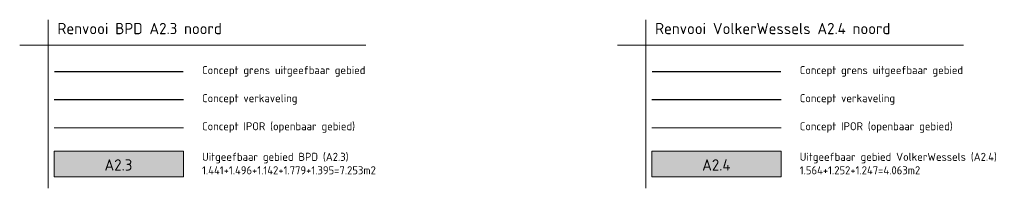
# Model space of a CAD drawing. Header units: metres. Extents: x 103182 to 107392, y 427230 to 428724.
# Tile 41 of 42: x 106727 to 107032, y 427788 to 427840. Entities that reach past the tile are written whole.
import ezdxf

# ---------------------------------------------------------------- set-up
doc = ezdxf.new("R2010")
doc.units = ezdxf.units.M
for name, color, linetype, lineweight in [('_BPD_uitgifte hatch zuid', 50, 'Continuous', 0), ('_SteMar_uitgifte noord', 170, 'Continuous', 30), ('_VOLKER WESSELS_uitgifte hatch noord', 61, 'Continuous', 0), ('N-WE-VH-VERHARDING-G', 252, 'Continuous', 18), ('X-XX-AL-LEGENDA-G', 7, 'Continuous', 18), ('X-XX-AL-LEGENDA-T25', 7, 'Continuous', 18), ('X-XX-AL-LEGENDA-T35', 7, 'Continuous', 35)]:
    doc.layers.add(name, color=color, linetype=linetype, lineweight=lineweight)
doc.layers.add('_GEMEENTE_kavels grijs 2.1 zuid', color=8, linetype='KG-KADASTRAAL')
doc.styles.add('NLCS-ISO-M1000-T35', font='NLCS-ISO.ttf', dxfattribs={"height": 3.5})
doc.styles.add('NLCS-ISO-M500-T25', font='NLCS-ISO.ttf', dxfattribs={"height": 1.25})
doc.linetypes.add('KG-KADASTRAAL', pattern='A,5.5,-2,["K",Standard,S=1.8,R=0,X=0,Y=-0.9],-2,5.5,-2,[5,NLCS.SHX,S=0.75,R=0,X=0,Y=0],-2', length=19)

msp = doc.modelspace()

# ---------------------------------------------------------------- hatches: boundary and pattern name
at = {"layer": '_BPD_uitgifte hatch zuid'}
h = msp.add_hatch(color=256, dxfattribs=at)
h.dxf.hatch_style = 1
h.paths.add_polyline_path([(106737.818, 427799.116), (106737.818, 427791.116), (106777.818, 427791.116), (106777.818, 427799.116)])
at = {"layer": '_VOLKER WESSELS_uitgifte hatch noord'}
h = msp.add_hatch(color=256, dxfattribs=at)
h.dxf.hatch_style = 1
h.paths.add_polyline_path([(106922.914, 427799.116), (106922.914, 427791.116), (106962.914, 427791.116), (106962.914, 427799.116)])

# ---------------------------------------------------------------- linework, layer by layer
at = {"layer": '_GEMEENTE_kavels grijs 2.1 zuid', "ltscale": 0.2}
for points in [[(106777.818, 427815.005), (106737.818, 427815.005)], [(106962.914, 427815.005), (106922.914, 427815.005)]]:
    msp.add_lwpolyline(points, dxfattribs=at)
at = {"layer": '_SteMar_uitgifte noord', "ltscale": 0.2, "const_width": 0.5, "flags": 128}
for points in [[(106777.818, 427823.693), (106737.818, 427823.693)], [(106962.914, 427823.693), (106922.914, 427823.693)]]:
    msp.add_lwpolyline(points, dxfattribs=at)
at = {"layer": 'N-WE-VH-VERHARDING-G', "ltscale": 0.2, "flags": 128}
for points in [[(106777.818, 427806.317), (106737.818, 427806.317)], [(106962.914, 427806.317), (106922.914, 427806.317)]]:
    msp.add_lwpolyline(points, dxfattribs=at)
at = {"layer": 'X-XX-AL-LEGENDA-G', "flags": 128}
for points in [[(106735.994, 427839.784), (106735.994, 427787.571)], [(106921.09, 427839.784), (106921.09, 427787.571)], [(106727.131, 427831.91), (106834.361, 427831.91)], [(106912.226, 427831.91), (107019.457, 427831.91)]]:
    msp.add_lwpolyline(points, dxfattribs=at)
for points in [[(106737.818, 427791.116), (106777.818, 427791.116), (106777.818, 427799.116), (106737.818, 427799.116)], [(106922.914, 427791.116), (106962.914, 427791.116), (106962.914, 427799.116), (106922.914, 427799.116)]]:
    msp.add_lwpolyline(points, close=True, dxfattribs=at)

# ---------------------------------------------------------------- texts
at = {"layer": 'X-XX-AL-LEGENDA-T25', "style": 'NLCS-ISO-M500-T25'}
for s, p in [('Concept grens uitgeefbaar gebied', (106783.618, 427822.916)), ('Concept grens uitgeefbaar gebied', (106968.714, 427822.916)), ('Concept verkaveling', (106783.618, 427814.227)), ('Concept verkaveling', (106968.714, 427814.227)), ('Concept IPOR (openbaar gebied)', (106783.618, 427805.539)), ('Concept IPOR (openbaar gebied)', (106968.714, 427805.539))]:
    msp.add_text(s, height=2.5, dxfattribs=at).set_placement(p)
at = {"layer": 'X-XX-AL-LEGENDA-T25', "char_height": 2.5, "attachment_point": 1, "style": 'NLCS-ISO-M500-T25'}
for s, insert, width in [('Uitgeefbaar gebied BPD (A2.3)\\P1.441+1.496+1.142+1.779+1.395=7.253m2', (106783.618, 427798.566), 49.88944), ('Uitgeefbaar gebied VolkerWessels (A2.4)\\P1.564+1.252+1.247=4.063m2', (106968.714, 427798.566), 65.20513)]:
    msp.add_mtext(s, dxfattribs=dict(at, insert=insert, width=width))
at = {"layer": 'X-XX-AL-LEGENDA-T35', "style": 'NLCS-ISO-M1000-T35'}
for s, p in [('Renvooi BPD A2.3 noord', (106738.83, 427835.292)), ('Renvooi VolkerWessels A2.4 noord', (106923.925, 427835.292)), ('A2.3', (106753.399, 427793.056)), ('A2.4', (106938.495, 427793.056))]:
    msp.add_text(s, height=3.5, dxfattribs=at).set_placement(p)

doc.saveas('drawing.dxf')
